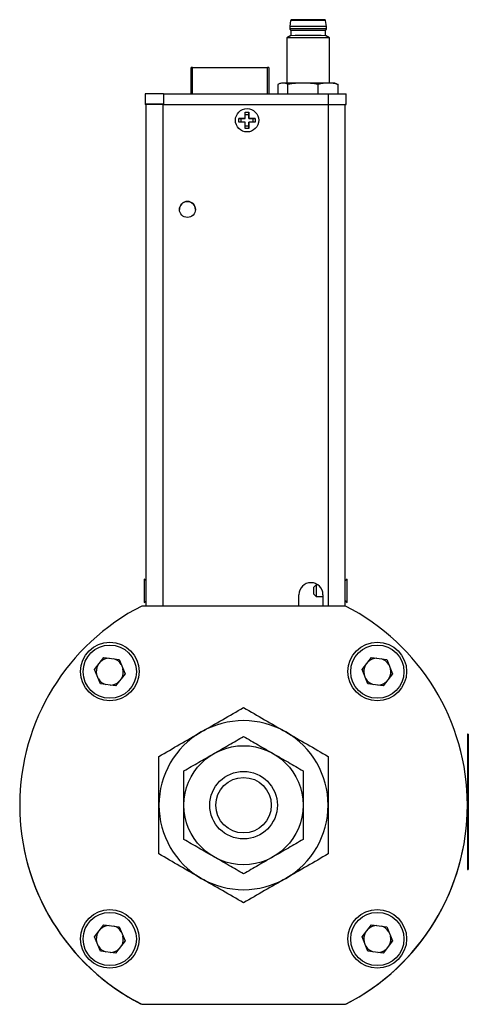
# Model space of a CAD drawing. Header units: inches. Extents: x 1 to 15.3, y 1.1 to 10.4.
# Tile 8 of 12: x 9.2 to 10.9, y 4 to 7.7. Entities that reach past the tile are written whole.
import ezdxf

# ---------------------------------------------------------------- set-up
doc = ezdxf.new("R2010")
doc.units = ezdxf.units.IN
doc.header["$MEASUREMENT"] = 0

msp = doc.modelspace()

# ---------------------------------------------------------------- linework, layer by layer
at = {"color": 7, "linetype": 'Continuous', "lineweight": 25}
for p, q in [((10.2352, 7.6603), (10.2317, 7.6392)), ((10.3675, 7.6392), (10.364, 7.6603)), ((10.2317, 7.6392), (10.2317, 7.6294)), ((10.2317, 7.6294), (10.2356, 7.6245)), ((10.2356, 7.6245), (10.2356, 7.6048)), ((10.3636, 7.6245), (10.3675, 7.6294)), ((10.3636, 7.6048), (10.3636, 7.6245)), ((10.3675, 7.6294), (10.3675, 7.6392)), ((10.2356, 7.6048), (10.2209, 7.5963)), ((10.2209, 7.5963), (10.2209, 7.4296)), ((10.3784, 7.5963), (10.3636, 7.6048)), ((10.3784, 7.4296), (10.3784, 7.5963)), ((9.8676, 7.3903), (9.8676, 7.4872)), ((9.8726, 7.4872), (10.1492, 7.4872)), ((9.8726, 7.3903), (9.8726, 7.4872)), ((10.1492, 7.3903), (10.1492, 7.4872)), ((10.1542, 7.4872), (10.1542, 7.3903)), ((10.2012, 7.4296), (10.1951, 7.4274)), ((10.4042, 7.4273), (10.398, 7.4296)), ((10.4038, 7.4263), (10.4112, 7.424)), ((9.6982, 7.3903), (9.6982, 7.3509)), ((9.7652, 7.3903), (9.7652, 7.3509)), ((9.7652, 7.3903), (10.3734, 7.3903)), ((9.7671, 7.3911), (9.7671, 7.3903)), ((9.804, 7.3903), (9.804, 7.3911)), ((9.8246, 7.3903), (9.8246, 7.3912)), ((10.188, 7.424), (10.188, 7.3903)), ((10.2252, 7.3903), (10.2252, 7.4241)), ((10.3368, 7.3903), (10.3368, 7.4241)), ((10.3734, 7.3903), (10.3734, 7.3509)), ((10.4112, 7.3903), (10.4112, 7.424)), ((10.4404, 7.3509), (10.4404, 7.3903)), ((9.6982, 7.3508), (9.6982, 7.3509)), ((9.702, 5.496), (9.702, 7.3509)), ((9.7645, 7.3509), (10.374, 7.3509)), ((9.7645, 5.496), (9.7645, 7.3509)), ((9.7652, 7.3509), (10.3734, 7.3509)), ((10.0675, 7.3219), (10.081, 7.3219)), ((10.0675, 7.2986), (10.0675, 7.3219)), ((10.081, 7.3219), (10.081, 7.2986)), ((10.081, 7.3132), (10.081, 7.3219)), ((10.374, 7.3509), (10.374, 5.496)), ((10.4365, 5.496), (10.4365, 7.3509)), ((10.4404, 7.3509), (10.4404, 7.3508)), ((10.0442, 7.2986), (10.0675, 7.2986)), ((10.0442, 7.2851), (10.0442, 7.2986)), ((10.0529, 7.2986), (10.0442, 7.2986)), ((10.0675, 7.2851), (10.0442, 7.2851)), ((10.0529, 7.2851), (10.0529, 7.2986)), ((10.0675, 7.2986), (10.0529, 7.2986)), ((10.0675, 7.3132), (10.081, 7.3132)), ((10.0675, 7.2986), (10.0675, 7.2986)), ((10.0675, 7.2619), (10.0675, 7.2851)), ((10.081, 7.2986), (10.081, 7.3132)), ((10.081, 7.2986), (10.1042, 7.2986)), ((10.0955, 7.2986), (10.081, 7.2986)), ((10.081, 7.2986), (10.081, 7.2986)), ((10.1042, 7.2851), (10.081, 7.2851)), ((10.081, 7.2851), (10.081, 7.2619)), ((10.081, 7.2706), (10.081, 7.2851)), ((10.081, 7.2851), (10.081, 7.2851)), ((10.1042, 7.2986), (10.0955, 7.2986)), ((10.0955, 7.2986), (10.0955, 7.2851)), ((10.1042, 7.2986), (10.1042, 7.2851)), ((10.081, 7.2706), (10.0675, 7.2706)), ((10.081, 7.2619), (10.0675, 7.2619)), ((10.081, 7.2619), (10.081, 7.2706)), ((9.702, 5.5892), (9.6945, 5.5956)), ((9.6945, 5.5956), (9.6945, 5.5166)), ((10.329, 5.574), (10.319, 5.564)), ((10.336, 5.574), (10.329, 5.574)), ((10.329, 5.574), (10.329, 5.5313)), ((10.444, 5.5957), (10.4365, 5.5893)), ((10.444, 5.5097), (10.444, 5.5957)), ((10.266, 5.496), (10.266, 5.538)), ((10.319, 5.564), (10.319, 5.5413)), ((10.319, 5.5413), (10.329, 5.5313)), ((10.319, 5.5413), (10.319, 5.5412)), ((10.319, 5.5412), (10.329, 5.5312)), ((10.3546, 5.538), (10.3546, 5.496)), ((9.6945, 5.5166), (9.6945, 5.5096)), ((9.6945, 5.5096), (9.702, 5.5159)), ((10.329, 5.5313), (10.3546, 5.5313)), ((10.329, 5.5313), (10.329, 5.5312)), ((10.329, 5.5312), (10.3546, 5.5312)), ((10.4365, 5.516), (10.444, 5.5097)), ((10.4365, 5.5159), (10.444, 5.5096)), ((10.444, 5.5096), (10.444, 5.5097)), ((10.4374, 5.496), (9.685, 5.496)), ((9.5107, 5.2609), (9.5454, 5.3059)), ((9.5454, 5.3059), (9.6017, 5.2985)), ((9.6017, 5.2985), (9.6234, 5.2459)), ((10.499, 5.2609), (10.5336, 5.3059)), ((10.5336, 5.3059), (10.59, 5.2985)), ((10.59, 5.2985), (10.6117, 5.2459)), ((9.5324, 5.2084), (9.5107, 5.2609)), ((9.6234, 5.2459), (9.5888, 5.2009)), ((10.5207, 5.2084), (10.499, 5.2609)), ((10.6117, 5.2459), (10.577, 5.2009)), ((9.5888, 5.2009), (9.5324, 5.2084)), ((10.577, 5.2009), (10.5207, 5.2084)), ((10.8911, 5.0223), (10.8886, 5.0223)), ((10.8886, 5.0223), (10.8886, 4.5223)), ((10.8911, 5.0223), (10.8911, 4.5223)), ((10.8911, 4.9794), (10.8913, 4.9794)), ((10.8913, 4.9794), (10.8913, 4.9074)), ((10.8913, 4.9074), (10.8911, 4.9074)), ((10.8913, 4.7859), (10.8911, 4.7859)), ((10.8913, 4.7148), (10.8913, 4.7859)), ((10.8911, 4.7148), (10.8913, 4.7148)), ((10.8913, 4.7148), (10.8913, 4.6436)), ((10.8913, 4.6436), (10.8911, 4.6436)), ((10.8886, 4.5223), (10.8911, 4.5223)), ((9.5107, 4.2726), (9.5454, 4.3177)), ((9.5454, 4.3177), (9.6017, 4.3102)), ((9.6017, 4.3102), (9.6234, 4.2577)), ((10.499, 4.2726), (10.5336, 4.3177)), ((10.5336, 4.3177), (10.59, 4.3102)), ((10.59, 4.3102), (10.6117, 4.2577)), ((9.5324, 4.2201), (9.5107, 4.2726)), ((10.5207, 4.2201), (10.499, 4.2726)), ((9.6234, 4.2577), (9.5888, 4.2126)), ((10.6117, 4.2577), (10.577, 4.2126)), ((9.5888, 4.2126), (9.5324, 4.2201)), ((10.577, 4.2126), (10.5207, 4.2201)), ((9.6812, 4.025), (9.6822, 4.025)), ((9.685, 4.0236), (10.4374, 4.0236)), ((10.4402, 4.025), (10.4412, 4.025))]:
    msp.add_line(p, q, dxfattribs=at)
at = {"color": 7, "linetype": 'Continuous', "lineweight": 25, "flags": 128}
for points in [[(10.2996, 7.6392), (10.2827, 7.6392), (10.2669, 7.6392), (10.2531, 7.6392), (10.2423, 7.6392), (10.235, 7.6392), (10.2318, 7.6392), (10.2317, 7.6392)], [(10.2996, 7.6245), (10.2831, 7.6245), (10.2676, 7.6245), (10.2544, 7.6245), (10.2442, 7.6245), (10.2378, 7.6245), (10.2356, 7.6245), (10.2356, 7.6245)], [(10.3636, 7.6245), (10.3636, 7.6245), (10.3614, 7.6245), (10.355, 7.6245), (10.3449, 7.6245), (10.3316, 7.6245), (10.3162, 7.6245), (10.2996, 7.6245)], [(10.2996, 7.5963), (10.2815, 7.5963), (10.2643, 7.5963), (10.249, 7.5963), (10.2365, 7.5963), (10.2273, 7.5963), (10.2221, 7.5963), (10.2209, 7.5963)], [(9.8726, 7.4872), (9.8717, 7.4872), (9.8707, 7.4872), (9.8699, 7.4872), (9.8691, 7.4872), (9.8685, 7.4872), (9.868, 7.4872), (9.8677, 7.4872), (9.8676, 7.4872)], [(10.1542, 7.4872), (10.1541, 7.4872), (10.1538, 7.4872), (10.1533, 7.4872), (10.1527, 7.4872), (10.1519, 7.4872), (10.1511, 7.4872), (10.1501, 7.4872), (10.1492, 7.4872)], [(10.281, 7.4296), (10.2685, 7.4296), (10.2566, 7.4296), (10.2454, 7.4296), (10.2351, 7.4296), (10.226, 7.4296), (10.2181, 7.4296), (10.2116, 7.4296), (10.2066, 7.4296)], [(10.374, 7.4296), (10.3649, 7.4296), (10.3548, 7.4296), (10.3437, 7.4296), (10.3318, 7.4296), (10.3194, 7.4296), (10.3066, 7.4296), (10.2937, 7.4296), (10.281, 7.4296)], [(10.3734, 7.3903), (10.3865, 7.3903), (10.399, 7.3903), (10.4106, 7.3903), (10.4208, 7.3903), (10.4291, 7.3903), (10.4353, 7.3903), (10.4391, 7.3903), (10.4404, 7.3903)], [(9.702, 7.3507), (9.6995, 7.3507), (9.6982, 7.3508)], [(10.3734, 7.3509), (10.3865, 7.3509), (10.399, 7.3509), (10.4106, 7.3509), (10.4208, 7.3509), (10.4291, 7.3509), (10.4353, 7.3509), (10.4391, 7.3509), (10.4404, 7.3509)], [(10.374, 7.3509), (10.3862, 7.3509), (10.398, 7.3509), (10.4088, 7.3509), (10.4182, 7.3509), (10.426, 7.3509), (10.4318, 7.3509), (10.4353, 7.3509), (10.4365, 7.3509)], [(10.4404, 7.3508), (10.4391, 7.3507), (10.4365, 7.3507)]]:
    msp.add_lwpolyline(points, dxfattribs=at)
at = {"color": 7, "linetype": 'Continuous', "lineweight": 25}
for centre, radius in [((10.0742, 7.2919), 0.043), ((9.8538, 6.9622), 0.0295), ((9.5671, 5.2539), 0.1083), ((9.5671, 5.2534), 0.0984), ((10.5553, 5.2539), 0.1083), ((10.5553, 5.2534), 0.0984), ((10.0612, 4.7598), 0.22), ((10.0612, 4.7598), 0.125), ((10.0612, 4.7598), 0.1025), ((9.5671, 4.2657), 0.1083), ((10.5553, 4.2657), 0.1083), ((9.5671, 4.2651), 0.0984), ((10.5553, 4.2651), 0.0984)]:
    msp.add_circle(centre, radius, dxfattribs=at)
for centre, radius, start, end in [((10.2392, 7.6599), 0.00394, 90, 173.4802), ((10.2996, -114.4546), 122.1149, 89.969795, 90.030204), ((10.3601, 7.6599), 0.00394, 6.5198, 90), ((10.2996, -113.5181), 121.1476, 89.967881, 90.032119), ((10.3159, -75.6639), 83.3031, 89.964491, 90.011202), ((10.2996, -113.7786), 121.3834, 89.969799, 90.030196), ((10.317, -95.8319), 103.4281, 89.966037, 90.009656), ((10.2055, 6.1207), 1.3089, 89.9538, 90.1906), ((10.3779, -6.8834), 14.313, 89.91932, 90.01558), ((9.7484, -71.4905), 78.8808, 89.987846, 90.036461), ((9.7484, -71.5298), 78.8808, 89.987846, 90.036461), ((9.7489, -66.3098), 73.6607, 89.987846, 90.036461), ((9.8538, 6.9622), 0.0295, 0, 180), ((10.3103, 5.538), 0.0443, 0, 180), ((10.3103, 5.538), 0.0443, 0, 180), ((10.0612, 4.7598), 0.8268, 117.0669, 242.9331), ((10.0612, 4.7598), 0.8268, 297.0669, 62.9331), ((9.5671, 5.2534), 0.05, 92.3525, 132.5441), ((9.5671, 5.2534), 0.05, 32.3525, 72.5441), ((10.5553, 5.2534), 0.05, 92.3525, 132.5441), ((10.5553, 5.2534), 0.05, 32.3525, 72.5441), ((9.5671, 5.2534), 0.05, 152.3525, 192.5441), ((9.5671, 5.2534), 0.05, 332.3525, 12.5441), ((10.5553, 5.2534), 0.05, 152.3525, 192.5441), ((10.5553, 5.2534), 0.05, 332.3525, 12.5441), ((9.5671, 5.2534), 0.05, 212.3525, 252.5441), ((9.5671, 5.2534), 0.05, 272.3525, 312.5441), ((10.5553, 5.2534), 0.05, 212.3525, 252.5441), ((10.5553, 5.2534), 0.05, 272.3525, 312.5441), ((10.0612, 4.7598), 0.3125, 60, 120), ((10.0612, 4.7598), 0.3125, 120, 180), ((10.0612, 4.7598), 0.3125, 0, 60), ((10.0612, 4.7593), 0.8268, 179.9815, 242.6349), ((10.0612, 4.7598), 0.3125, 180, 240), ((10.0612, 4.7598), 0.3125, 300, 0), ((10.0612, 4.7593), 0.8268, 297.3651, 0.0185), ((10.0612, 4.7598), 0.3125, 240, 300), ((9.5671, 4.2651), 0.05, 92.3525, 132.5441), ((9.5671, 4.2651), 0.05, 32.3525, 72.5441), ((10.5553, 4.2651), 0.05, 92.3525, 132.5441), ((10.5553, 4.2651), 0.05, 32.3525, 72.5441), ((9.5671, 4.2651), 0.05, 152.3525, 192.5441), ((9.5671, 4.2651), 0.05, 332.3525, 12.5441), ((10.5553, 4.2651), 0.05, 152.3525, 192.5441), ((10.5553, 4.2651), 0.05, 332.3525, 12.5441), ((9.5671, 4.2651), 0.05, 212.3525, 252.5441), ((9.5671, 4.2651), 0.05, 272.3525, 312.5441), ((10.5553, 4.2651), 0.05, 212.3525, 252.5441), ((10.5553, 4.2651), 0.05, 272.3525, 312.5441)]:
    msp.add_arc(centre, radius, start, end, dxfattribs=at)
for points in [[(10.2996, 7.6638), (10.2662, 7.6638), (10.2392, 7.6638), (10.2392, 7.6638)], [(10.2066, 7.4296), (10.2003, 7.4296), (10.1942, 7.4275), (10.188, 7.424)], [(10.2252, 7.4241), (10.219, 7.4275), (10.2129, 7.4296), (10.2066, 7.4296)], [(10.281, 7.4296), (10.2622, 7.4296), (10.2436, 7.4275), (10.2252, 7.4241)], [(10.3368, 7.4241), (10.3183, 7.4275), (10.2998, 7.4296), (10.281, 7.4296)], [(10.374, 7.4296), (10.3615, 7.4296), (10.3491, 7.4275), (10.3368, 7.4241)], [(10.4112, 7.424), (10.3989, 7.4275), (10.3865, 7.4296), (10.374, 7.4296)]]:
    msp.add_open_spline(points, degree=3, dxfattribs=at)
for points in [[(10.3601, 7.6638), (10.3601, 7.6638), (10.3537, 7.6638), (10.331, 7.6638), (10.3156, 7.6638), (10.2996, 7.6638)], [(9.9049, 5.0304), (9.9314, 5.0457), (9.9576, 5.0608), (10.0097, 5.0909), (10.0355, 5.1058), (10.0612, 5.1207)], [(10.0612, 5.1207), (10.0869, 5.1058), (10.1127, 5.0909), (10.1648, 5.0608), (10.191, 5.0457), (10.2174, 5.0304)], [(9.7487, 4.9402), (9.7744, 4.9551), (9.8002, 4.97), (9.8523, 5), (9.8785, 5.0152), (9.9049, 5.0304)], [(10.2174, 5.0304), (10.2439, 5.0152), (10.2701, 5), (10.3222, 4.97), (10.348, 4.9551), (10.3737, 4.9402)], [(9.9512, 4.9503), (9.97, 4.9612), (9.9885, 4.9719), (10.0251, 4.993), (10.0432, 5.0035), (10.0612, 5.0138)], [(10.0612, 5.0138), (10.0792, 5.0035), (10.0973, 4.993), (10.1339, 4.9719), (10.1524, 4.9612), (10.1712, 4.9503)], [(9.7487, 4.7598), (9.7487, 4.7903), (9.7487, 4.8206), (9.7487, 4.8807), (9.7487, 4.9106), (9.7487, 4.9402)], [(9.8412, 4.8868), (9.8592, 4.8972), (9.8773, 4.9077), (9.9139, 4.9288), (9.9324, 4.9395), (9.9512, 4.9503)], [(10.1712, 4.9503), (10.19, 4.9395), (10.2085, 4.9288), (10.2451, 4.9077), (10.2632, 4.8972), (10.2812, 4.8868)], [(10.3737, 4.9402), (10.3737, 4.9106), (10.3737, 4.8807), (10.3737, 4.8206), (10.3737, 4.7903), (10.3737, 4.7598)], [(9.8412, 4.7598), (9.8412, 4.7815), (9.8412, 4.8029), (9.8412, 4.8452), (9.8412, 4.8661), (9.8412, 4.8868)], [(10.2812, 4.8868), (10.2812, 4.8661), (10.2812, 4.8452), (10.2812, 4.8029), (10.2812, 4.7815), (10.2812, 4.7598)], [(9.7487, 4.5794), (9.7487, 4.6091), (9.7487, 4.6389), (9.7487, 4.699), (9.7487, 4.7293), (9.7487, 4.7598)], [(9.8412, 4.6328), (9.8412, 4.6535), (9.8412, 4.6745), (9.8412, 4.7167), (9.8412, 4.7381), (9.8412, 4.7598)], [(10.2812, 4.7598), (10.2812, 4.7381), (10.2812, 4.7167), (10.2812, 4.6745), (10.2812, 4.6535), (10.2812, 4.6328)], [(10.3737, 4.7598), (10.3737, 4.7293), (10.3737, 4.699), (10.3737, 4.6389), (10.3737, 4.6091), (10.3737, 4.5794)], [(9.9512, 4.5693), (9.9324, 4.5801), (9.9139, 4.5908), (9.8773, 4.612), (9.8592, 4.6224), (9.8412, 4.6328)], [(10.2812, 4.6328), (10.2632, 4.6224), (10.2451, 4.612), (10.2085, 4.5908), (10.19, 4.5801), (10.1712, 4.5693)], [(9.9049, 4.4892), (9.8785, 4.5044), (9.8523, 4.5196), (9.8002, 4.5496), (9.7744, 4.5645), (9.7487, 4.5794)], [(10.0612, 4.5058), (10.0432, 4.5161), (10.0251, 4.5266), (9.9885, 4.5478), (9.97, 4.5584), (9.9512, 4.5693)], [(10.1712, 4.5693), (10.1524, 4.5584), (10.1339, 4.5478), (10.0973, 4.5266), (10.0792, 4.5161), (10.0612, 4.5058)], [(10.3737, 4.5794), (10.348, 4.5645), (10.3222, 4.5496), (10.2701, 4.5196), (10.2439, 4.5044), (10.2174, 4.4892)], [(10.0612, 4.399), (10.0355, 4.4138), (10.0097, 4.4287), (9.9576, 4.4588), (9.9314, 4.4739), (9.9049, 4.4892)], [(10.2174, 4.4892), (10.191, 4.4739), (10.1648, 4.4588), (10.1127, 4.4287), (10.0869, 4.4138), (10.0612, 4.399)]]:
    msp.add_open_spline(points, degree=3, knots=[0, 0, 0, 0, 0.5, 0.5, 1, 1, 1, 1], dxfattribs=at)

doc.saveas('drawing.dxf')
